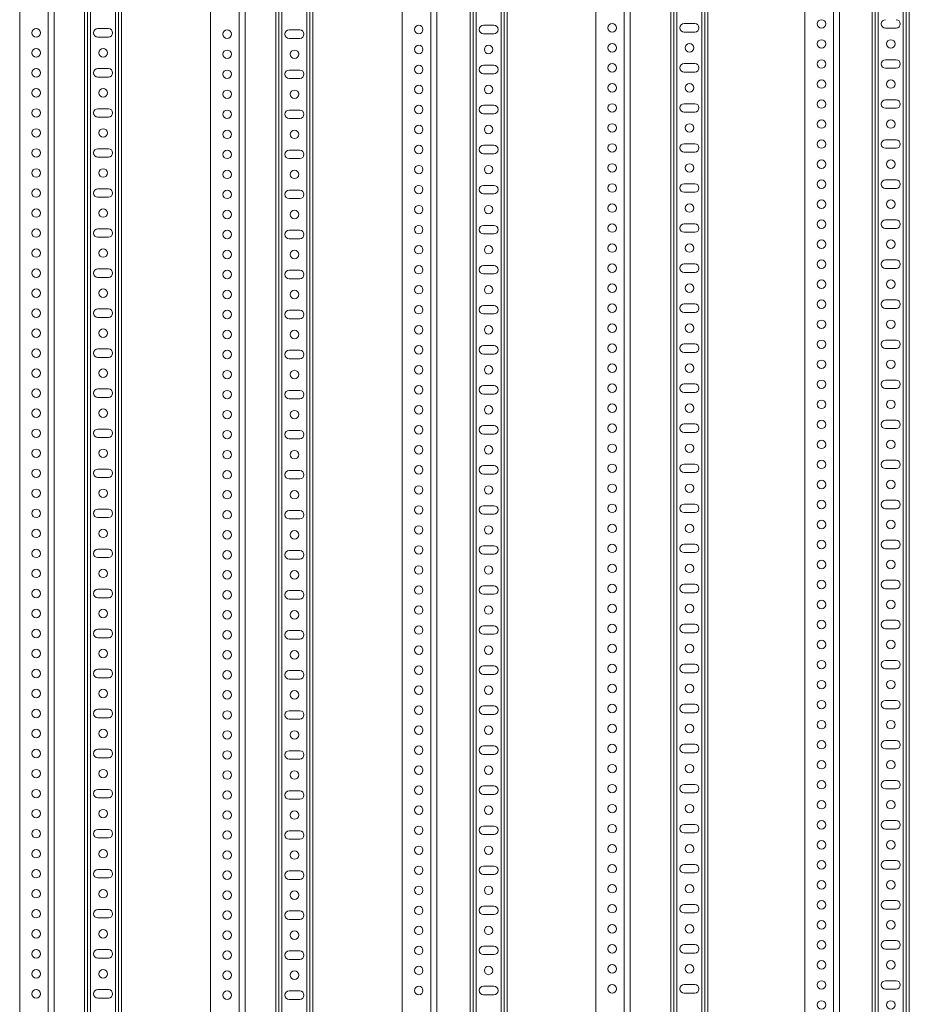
# Model space of a CAD drawing. Header units: millimetres. Extents: x -2 to 2565, y -5169 to 295.
# Tile 4 of 11: x 1066 to 1955, y -4028 to -3044. Entities that reach past the tile are written whole.
import ezdxf

# ---------------------------------------------------------------- set-up
doc = ezdxf.new("R2010")
doc.units = ezdxf.units.MM

msp = doc.modelspace()

# ---------------------------------------------------------------- linework, layer by layer
at = {"color": 7, "linetype": 'Continuous', "lineweight": 15}
for p, q in [((1448.46, -2083.89), (1448.46, -4843.89)), ((1482.96, -2083.89), (1482.96, -4843.89)), ((1516.34, -2083.89), (1516.34, -4843.89)), ((1519.34, -2083.89), (1519.34, -4843.89)), ((1550.34, -2083.89), (1550.34, -4843.89)), ((1553.34, -2083.89), (1553.34, -4843.89)), ((1641.82, -2082.28), (1641.82, -4962.28)), ((1676.32, -2082.28), (1676.32, -4962.28)), ((1716.98, -2082.28), (1716.98, -4962.28)), ((1719.98, -2082.28), (1719.98, -4962.28)), ((1750.98, -2082.28), (1750.98, -4962.28)), ((1753.98, -2082.28), (1753.98, -4962.28)), ((1850.88, -2078.39), (1850.88, -5078.39)), ((1885.38, -2078.39), (1885.38, -5078.39)), ((1918.21, -2078.39), (1918.21, -5078.39)), ((1921.21, -2078.39), (1921.21, -5078.39)), ((1952.21, -2078.39), (1952.21, -5078.39)), ((1955.21, -2078.39), (1955.21, -5078.39)), ((1066.22, -2087.28), (1066.22, -4607.28)), ((1100.72, -2087.28), (1100.72, -4607.28)), ((1131.1, -2087.28), (1131.1, -4607.28)), ((1134.1, -2087.28), (1134.1, -4607.28)), ((1165.1, -2087.28), (1165.1, -4607.28)), ((1168.1, -2087.28), (1168.1, -4607.28)), ((1257.06, -2088.67), (1257.06, -4728.67)), ((1291.56, -2088.67), (1291.56, -4728.67)), ((1322.29, -2088.67), (1322.29, -4728.67)), ((1325.29, -2088.67), (1325.29, -4728.67)), ((1356.29, -2088.67), (1356.29, -4728.67)), ((1359.29, -2088.67), (1359.29, -4728.67)), ((1740.73, -3048.03), (1730.23, -3048.03)), ((1154.85, -3053.03), (1144.35, -3053.03)), ((1346.04, -3054.42), (1335.54, -3054.42)), ((1540.09, -3049.64), (1529.59, -3049.64)), ((1529.59, -3058.14), (1540.09, -3058.14)), ((1730.23, -3056.53), (1740.73, -3056.53)), ((1931.46, -3052.64), (1941.96, -3052.64)), ((1144.35, -3061.53), (1154.85, -3061.53)), ((1335.54, -3062.92), (1346.04, -3062.92)), ((1740.73, -3088.03), (1730.23, -3088.03)), ((1941.96, -3084.14), (1931.46, -3084.14)), ((1154.85, -3093.03), (1144.35, -3093.03)), ((1346.04, -3094.42), (1335.54, -3094.42)), ((1540.09, -3089.64), (1529.59, -3089.64)), ((1529.59, -3098.14), (1540.09, -3098.14)), ((1730.23, -3096.53), (1740.73, -3096.53)), ((1931.46, -3092.64), (1941.96, -3092.64)), ((1144.35, -3101.53), (1154.85, -3101.53)), ((1335.54, -3102.92), (1346.04, -3102.92)), ((1941.96, -3124.14), (1931.46, -3124.14)), ((1154.85, -3133.03), (1144.35, -3133.03)), ((1346.04, -3134.42), (1335.54, -3134.42)), ((1540.09, -3129.64), (1529.59, -3129.64)), ((1740.73, -3128.03), (1730.23, -3128.03)), ((1730.23, -3136.53), (1740.73, -3136.53)), ((1931.46, -3132.64), (1941.96, -3132.64)), ((1144.35, -3141.53), (1154.85, -3141.53)), ((1335.54, -3142.92), (1346.04, -3142.92)), ((1529.59, -3138.14), (1540.09, -3138.14)), ((1941.96, -3164.14), (1931.46, -3164.14)), ((1154.85, -3173.03), (1144.35, -3173.03)), ((1346.04, -3174.42), (1335.54, -3174.42)), ((1540.09, -3169.64), (1529.59, -3169.64)), ((1740.73, -3168.03), (1730.23, -3168.03)), ((1730.23, -3176.53), (1740.73, -3176.53)), ((1931.46, -3172.64), (1941.96, -3172.64)), ((1144.35, -3181.53), (1154.85, -3181.53)), ((1335.54, -3182.92), (1346.04, -3182.92)), ((1529.59, -3178.14), (1540.09, -3178.14)), ((1941.96, -3204.14), (1931.46, -3204.14)), ((1154.85, -3213.03), (1144.35, -3213.03)), ((1346.04, -3214.42), (1335.54, -3214.42)), ((1540.09, -3209.64), (1529.59, -3209.64)), ((1740.73, -3208.03), (1730.23, -3208.03)), ((1931.46, -3212.64), (1941.96, -3212.64)), ((1144.35, -3221.53), (1154.85, -3221.53)), ((1335.54, -3222.92), (1346.04, -3222.92)), ((1529.59, -3218.14), (1540.09, -3218.14)), ((1730.23, -3216.53), (1740.73, -3216.53)), ((1941.96, -3244.14), (1931.46, -3244.14)), ((1154.85, -3253.03), (1144.35, -3253.03)), ((1346.04, -3254.42), (1335.54, -3254.42)), ((1540.09, -3249.64), (1529.59, -3249.64)), ((1740.73, -3248.03), (1730.23, -3248.03)), ((1931.46, -3252.64), (1941.96, -3252.64)), ((1144.35, -3261.53), (1154.85, -3261.53)), ((1335.54, -3262.92), (1346.04, -3262.92)), ((1529.59, -3258.14), (1540.09, -3258.14)), ((1730.23, -3256.53), (1740.73, -3256.53)), ((1941.96, -3284.14), (1931.46, -3284.14)), ((1154.85, -3293.03), (1144.35, -3293.03)), ((1346.04, -3294.42), (1335.54, -3294.42)), ((1540.09, -3289.64), (1529.59, -3289.64)), ((1740.73, -3288.03), (1730.23, -3288.03)), ((1931.46, -3292.64), (1941.96, -3292.64)), ((1144.35, -3301.53), (1154.85, -3301.53)), ((1335.54, -3302.92), (1346.04, -3302.92)), ((1529.59, -3298.14), (1540.09, -3298.14)), ((1730.23, -3296.53), (1740.73, -3296.53)), ((1941.96, -3324.14), (1931.46, -3324.14)), ((1154.85, -3333.03), (1144.35, -3333.03)), ((1346.04, -3334.42), (1335.54, -3334.42)), ((1540.09, -3329.64), (1529.59, -3329.64)), ((1740.73, -3328.03), (1730.23, -3328.03)), ((1931.46, -3332.64), (1941.96, -3332.64)), ((1144.35, -3341.53), (1154.85, -3341.53)), ((1335.54, -3342.92), (1346.04, -3342.92)), ((1529.59, -3338.14), (1540.09, -3338.14)), ((1730.23, -3336.53), (1740.73, -3336.53)), ((1154.85, -3373.03), (1144.35, -3373.03)), ((1540.09, -3369.64), (1529.59, -3369.64)), ((1740.73, -3368.03), (1730.23, -3368.03)), ((1941.96, -3364.14), (1931.46, -3364.14)), ((1931.46, -3372.64), (1941.96, -3372.64)), ((1144.35, -3381.53), (1154.85, -3381.53)), ((1346.04, -3374.42), (1335.54, -3374.42)), ((1335.54, -3382.92), (1346.04, -3382.92)), ((1529.59, -3378.14), (1540.09, -3378.14)), ((1730.23, -3376.53), (1740.73, -3376.53)), ((1154.85, -3413.03), (1144.35, -3413.03)), ((1540.09, -3409.64), (1529.59, -3409.64)), ((1740.73, -3408.03), (1730.23, -3408.03)), ((1941.96, -3404.14), (1931.46, -3404.14)), ((1931.46, -3412.64), (1941.96, -3412.64)), ((1144.35, -3421.53), (1154.85, -3421.53)), ((1346.04, -3414.42), (1335.54, -3414.42)), ((1335.54, -3422.92), (1346.04, -3422.92)), ((1529.59, -3418.14), (1540.09, -3418.14)), ((1730.23, -3416.53), (1740.73, -3416.53)), ((1540.09, -3449.64), (1529.59, -3449.64)), ((1740.73, -3448.03), (1730.23, -3448.03)), ((1941.96, -3444.14), (1931.46, -3444.14)), ((1154.85, -3453.03), (1144.35, -3453.03)), ((1144.35, -3461.53), (1154.85, -3461.53)), ((1346.04, -3454.42), (1335.54, -3454.42)), ((1529.59, -3458.14), (1540.09, -3458.14)), ((1730.23, -3456.53), (1740.73, -3456.53)), ((1931.46, -3452.64), (1941.96, -3452.64)), ((1335.54, -3462.92), (1346.04, -3462.92)), ((1540.09, -3489.64), (1529.59, -3489.64)), ((1740.73, -3488.03), (1730.23, -3488.03)), ((1941.96, -3484.14), (1931.46, -3484.14)), ((1154.85, -3493.03), (1144.35, -3493.03)), ((1144.35, -3501.53), (1154.85, -3501.53)), ((1346.04, -3494.42), (1335.54, -3494.42)), ((1529.59, -3498.14), (1540.09, -3498.14)), ((1730.23, -3496.53), (1740.73, -3496.53)), ((1931.46, -3492.64), (1941.96, -3492.64)), ((1335.54, -3502.92), (1346.04, -3502.92)), ((1540.09, -3529.64), (1529.59, -3529.64)), ((1740.73, -3528.03), (1730.23, -3528.03)), ((1941.96, -3524.14), (1931.46, -3524.14)), ((1154.85, -3533.03), (1144.35, -3533.03)), ((1346.04, -3534.42), (1335.54, -3534.42)), ((1529.59, -3538.14), (1540.09, -3538.14)), ((1730.23, -3536.53), (1740.73, -3536.53)), ((1931.46, -3532.64), (1941.96, -3532.64)), ((1144.35, -3541.53), (1154.85, -3541.53)), ((1335.54, -3542.92), (1346.04, -3542.92)), ((1540.09, -3569.64), (1529.59, -3569.64)), ((1740.73, -3568.03), (1730.23, -3568.03)), ((1941.96, -3564.14), (1931.46, -3564.14)), ((1154.85, -3573.03), (1144.35, -3573.03)), ((1346.04, -3574.42), (1335.54, -3574.42)), ((1529.59, -3578.14), (1540.09, -3578.14)), ((1730.23, -3576.53), (1740.73, -3576.53)), ((1931.46, -3572.64), (1941.96, -3572.64)), ((1144.35, -3581.53), (1154.85, -3581.53)), ((1335.54, -3582.92), (1346.04, -3582.92)), ((1540.09, -3609.64), (1529.59, -3609.64)), ((1740.73, -3608.03), (1730.23, -3608.03)), ((1941.96, -3604.14), (1931.46, -3604.14)), ((1154.85, -3613.03), (1144.35, -3613.03)), ((1346.04, -3614.42), (1335.54, -3614.42)), ((1529.59, -3618.14), (1540.09, -3618.14)), ((1730.23, -3616.53), (1740.73, -3616.53)), ((1931.46, -3612.64), (1941.96, -3612.64)), ((1144.35, -3621.53), (1154.85, -3621.53)), ((1335.54, -3622.92), (1346.04, -3622.92)), ((1740.73, -3648.03), (1730.23, -3648.03)), ((1941.96, -3644.14), (1931.46, -3644.14)), ((1154.85, -3653.03), (1144.35, -3653.03)), ((1346.04, -3654.42), (1335.54, -3654.42)), ((1540.09, -3649.64), (1529.59, -3649.64)), ((1529.59, -3658.14), (1540.09, -3658.14)), ((1730.23, -3656.53), (1740.73, -3656.53)), ((1931.46, -3652.64), (1941.96, -3652.64)), ((1144.35, -3661.53), (1154.85, -3661.53)), ((1335.54, -3662.92), (1346.04, -3662.92)), ((1740.73, -3688.03), (1730.23, -3688.03)), ((1941.96, -3684.14), (1931.46, -3684.14)), ((1154.85, -3693.03), (1144.35, -3693.03)), ((1346.04, -3694.42), (1335.54, -3694.42)), ((1540.09, -3689.64), (1529.59, -3689.64)), ((1529.59, -3698.14), (1540.09, -3698.14)), ((1730.23, -3696.53), (1740.73, -3696.53)), ((1931.46, -3692.64), (1941.96, -3692.64)), ((1144.35, -3701.53), (1154.85, -3701.53)), ((1335.54, -3702.92), (1346.04, -3702.92)), ((1941.96, -3724.14), (1931.46, -3724.14)), ((1154.85, -3733.03), (1144.35, -3733.03)), ((1346.04, -3734.42), (1335.54, -3734.42)), ((1540.09, -3729.64), (1529.59, -3729.64)), ((1740.73, -3728.03), (1730.23, -3728.03)), ((1730.23, -3736.53), (1740.73, -3736.53)), ((1931.46, -3732.64), (1941.96, -3732.64)), ((1144.35, -3741.53), (1154.85, -3741.53)), ((1335.54, -3742.92), (1346.04, -3742.92)), ((1529.59, -3738.14), (1540.09, -3738.14)), ((1941.96, -3764.14), (1931.46, -3764.14)), ((1154.85, -3773.03), (1144.35, -3773.03)), ((1346.04, -3774.42), (1335.54, -3774.42)), ((1540.09, -3769.64), (1529.59, -3769.64)), ((1740.73, -3768.03), (1730.23, -3768.03)), ((1730.23, -3776.53), (1740.73, -3776.53)), ((1931.46, -3772.64), (1941.96, -3772.64)), ((1144.35, -3781.53), (1154.85, -3781.53)), ((1335.54, -3782.92), (1346.04, -3782.92)), ((1529.59, -3778.14), (1540.09, -3778.14)), ((1941.96, -3804.14), (1931.46, -3804.14)), ((1154.85, -3813.03), (1144.35, -3813.03)), ((1346.04, -3814.42), (1335.54, -3814.42)), ((1540.09, -3809.64), (1529.59, -3809.64)), ((1740.73, -3808.03), (1730.23, -3808.03)), ((1931.46, -3812.64), (1941.96, -3812.64)), ((1144.35, -3821.53), (1154.85, -3821.53)), ((1335.54, -3822.92), (1346.04, -3822.92)), ((1529.59, -3818.14), (1540.09, -3818.14)), ((1730.23, -3816.53), (1740.73, -3816.53)), ((1941.96, -3844.14), (1931.46, -3844.14)), ((1154.85, -3853.03), (1144.35, -3853.03)), ((1346.04, -3854.42), (1335.54, -3854.42)), ((1540.09, -3849.64), (1529.59, -3849.64)), ((1740.73, -3848.03), (1730.23, -3848.03)), ((1931.46, -3852.64), (1941.96, -3852.64)), ((1144.35, -3861.53), (1154.85, -3861.53)), ((1335.54, -3862.92), (1346.04, -3862.92)), ((1529.59, -3858.14), (1540.09, -3858.14)), ((1730.23, -3856.53), (1740.73, -3856.53)), ((1941.96, -3884.14), (1931.46, -3884.14)), ((1154.85, -3893.03), (1144.35, -3893.03)), ((1346.04, -3894.42), (1335.54, -3894.42)), ((1540.09, -3889.64), (1529.59, -3889.64)), ((1740.73, -3888.03), (1730.23, -3888.03)), ((1931.46, -3892.64), (1941.96, -3892.64)), ((1144.35, -3901.53), (1154.85, -3901.53)), ((1335.54, -3902.92), (1346.04, -3902.92)), ((1529.59, -3898.14), (1540.09, -3898.14)), ((1730.23, -3896.53), (1740.73, -3896.53)), ((1941.96, -3924.14), (1931.46, -3924.14)), ((1154.85, -3933.03), (1144.35, -3933.03)), ((1346.04, -3934.42), (1335.54, -3934.42)), ((1540.09, -3929.64), (1529.59, -3929.64)), ((1740.73, -3928.03), (1730.23, -3928.03)), ((1931.46, -3932.64), (1941.96, -3932.64)), ((1144.35, -3941.53), (1154.85, -3941.53)), ((1335.54, -3942.92), (1346.04, -3942.92)), ((1529.59, -3938.14), (1540.09, -3938.14)), ((1730.23, -3936.53), (1740.73, -3936.53)), ((1154.85, -3973.03), (1144.35, -3973.03)), ((1540.09, -3969.64), (1529.59, -3969.64)), ((1740.73, -3968.03), (1730.23, -3968.03)), ((1941.96, -3964.14), (1931.46, -3964.14)), ((1931.46, -3972.64), (1941.96, -3972.64)), ((1144.35, -3981.53), (1154.85, -3981.53)), ((1346.04, -3974.42), (1335.54, -3974.42)), ((1335.54, -3982.92), (1346.04, -3982.92)), ((1529.59, -3978.14), (1540.09, -3978.14)), ((1730.23, -3976.53), (1740.73, -3976.53)), ((1154.85, -4013.03), (1144.35, -4013.03)), ((1540.09, -4009.64), (1529.59, -4009.64)), ((1740.73, -4008.03), (1730.23, -4008.03)), ((1941.96, -4004.14), (1931.46, -4004.14)), ((1931.46, -4012.64), (1941.96, -4012.64)), ((1144.35, -4021.53), (1154.85, -4021.53)), ((1346.04, -4014.42), (1335.54, -4014.42)), ((1335.54, -4022.92), (1346.04, -4022.92)), ((1529.59, -4018.14), (1540.09, -4018.14)), ((1730.23, -4016.53), (1740.73, -4016.53))]:
    msp.add_line(p, q, dxfattribs=at)
at = {"color": 8, "linetype": 'Continuous', "lineweight": 0}
for p, q in [((1476.96, -2083.89), (1476.96, -4843.89)), ((1522.34, -2083.89), (1522.34, -4843.89)), ((1547.34, -2083.89), (1547.34, -4843.89)), ((1670.32, -2082.28), (1670.32, -4962.28)), ((1722.98, -2082.28), (1722.98, -4962.28)), ((1747.98, -2082.28), (1747.98, -4962.28)), ((1879.38, -2078.39), (1879.38, -5078.39)), ((1924.21, -2078.39), (1924.21, -5078.39)), ((1949.21, -2078.39), (1949.21, -5078.39)), ((1094.72, -2087.28), (1094.72, -4607.28)), ((1137.1, -2087.28), (1137.1, -4607.28)), ((1162.1, -2087.28), (1162.1, -4607.28)), ((1285.56, -2088.67), (1285.56, -4728.67)), ((1328.29, -2088.67), (1328.29, -4728.67)), ((1353.29, -2088.67), (1353.29, -4728.67))]:
    msp.add_line(p, q, dxfattribs=at)
at = {"color": 7, "linetype": 'Continuous', "lineweight": 15}
for centre in [(1658.32, -3052.28), (1867.38, -3048.39), (1082.72, -3057.28), (1273.56, -3058.67), (1464.96, -3053.89), (1658.32, -3072.28), (1735.48, -3072.28), (1867.38, -3068.39), (1936.71, -3068.39), (1082.72, -3077.28), (1149.6, -3077.28), (1273.56, -3078.67), (1340.79, -3078.67), (1464.96, -3073.89), (1534.84, -3073.89), (1658.32, -3092.28), (1867.38, -3088.39), (1082.72, -3097.28), (1273.56, -3098.67), (1464.96, -3093.89), (1658.32, -3112.28), (1735.48, -3112.28), (1867.38, -3108.39), (1936.71, -3108.39), (1082.72, -3117.28), (1149.6, -3117.28), (1273.56, -3118.67), (1340.79, -3118.67), (1464.96, -3113.89), (1534.84, -3113.89), (1867.38, -3128.39), (1082.72, -3137.28), (1273.56, -3138.67), (1464.96, -3133.89), (1658.32, -3132.28), (1867.38, -3148.39), (1936.71, -3148.39), (1082.72, -3157.28), (1149.6, -3157.28), (1273.56, -3158.67), (1340.79, -3158.67), (1464.96, -3153.89), (1534.84, -3153.89), (1658.32, -3152.28), (1735.48, -3152.28), (1867.38, -3168.39), (1082.72, -3177.28), (1273.56, -3178.67), (1464.96, -3173.89), (1658.32, -3172.28), (1867.38, -3188.39), (1936.71, -3188.39), (1082.72, -3197.28), (1149.6, -3197.28), (1273.56, -3198.67), (1340.79, -3198.67), (1464.96, -3193.89), (1534.84, -3193.89), (1658.32, -3192.28), (1735.48, -3192.28), (1867.38, -3208.39), (1082.72, -3217.28), (1273.56, -3218.67), (1464.96, -3213.89), (1658.32, -3212.28), (1867.38, -3228.39), (1936.71, -3228.39), (1082.72, -3237.28), (1149.6, -3237.28), (1273.56, -3238.67), (1340.79, -3238.67), (1464.96, -3233.89), (1534.84, -3233.89), (1658.32, -3232.28), (1735.48, -3232.28), (1867.38, -3248.39), (1082.72, -3257.28), (1273.56, -3258.67), (1464.96, -3253.89), (1658.32, -3252.28), (1867.38, -3268.39), (1936.71, -3268.39), (1082.72, -3277.28), (1149.6, -3277.28), (1273.56, -3278.67), (1340.79, -3278.67), (1464.96, -3273.89), (1534.84, -3273.89), (1658.32, -3272.28), (1735.48, -3272.28), (1867.38, -3288.39), (1082.72, -3297.28), (1273.56, -3298.67), (1464.96, -3293.89), (1658.32, -3292.28), (1867.38, -3308.39), (1936.71, -3308.39), (1082.72, -3317.28), (1149.6, -3317.28), (1273.56, -3318.67), (1340.79, -3318.67), (1464.96, -3313.89), (1534.84, -3313.89), (1658.32, -3312.28), (1735.48, -3312.28), (1867.38, -3328.39), (1082.72, -3337.28), (1273.56, -3338.67), (1464.96, -3333.89), (1658.32, -3332.28), (1867.38, -3348.39), (1936.71, -3348.39), (1082.72, -3357.28), (1149.6, -3357.28), (1464.96, -3353.89), (1534.84, -3353.89), (1658.32, -3352.28), (1735.48, -3352.28), (1273.56, -3358.67), (1340.79, -3358.67), (1082.72, -3377.28), (1464.96, -3373.89), (1658.32, -3372.28), (1867.38, -3368.39), (1273.56, -3378.67), (1082.72, -3397.28), (1149.6, -3397.28), (1464.96, -3393.89), (1534.84, -3393.89), (1658.32, -3392.28), (1735.48, -3392.28), (1867.38, -3388.39), (1936.71, -3388.39), (1273.56, -3398.67), (1340.79, -3398.67), (1082.72, -3417.28), (1464.96, -3413.89), (1658.32, -3412.28), (1867.38, -3408.39), (1273.56, -3418.67), (1464.96, -3433.89), (1534.84, -3433.89), (1658.32, -3432.28), (1735.48, -3432.28), (1867.38, -3428.39), (1936.71, -3428.39), (1082.72, -3437.28), (1149.6, -3437.28), (1273.56, -3438.67), (1340.79, -3438.67), (1464.96, -3453.89), (1658.32, -3452.28), (1867.38, -3448.39), (1082.72, -3457.28), (1273.56, -3458.67), (1464.96, -3473.89), (1534.84, -3473.89), (1658.32, -3472.28), (1735.48, -3472.28), (1867.38, -3468.39), (1936.71, -3468.39), (1082.72, -3477.28), (1149.6, -3477.28), (1273.56, -3478.67), (1340.79, -3478.67), (1464.96, -3493.89), (1658.32, -3492.28), (1867.38, -3488.39), (1082.72, -3497.28), (1273.56, -3498.67), (1464.96, -3513.89), (1534.84, -3513.89), (1658.32, -3512.28), (1735.48, -3512.28), (1867.38, -3508.39), (1936.71, -3508.39), (1082.72, -3517.28), (1149.6, -3517.28), (1273.56, -3518.67), (1340.79, -3518.67), (1464.96, -3533.89), (1658.32, -3532.28), (1867.38, -3528.39), (1082.72, -3537.28), (1273.56, -3538.67), (1464.96, -3553.89), (1534.84, -3553.89), (1658.32, -3552.28), (1735.48, -3552.28), (1867.38, -3548.39), (1936.71, -3548.39), (1082.72, -3557.28), (1149.6, -3557.28), (1273.56, -3558.67), (1340.79, -3558.67), (1464.96, -3573.89), (1658.32, -3572.28), (1867.38, -3568.39), (1082.72, -3577.28), (1273.56, -3578.67), (1464.96, -3593.89), (1534.84, -3593.89), (1658.32, -3592.28), (1735.48, -3592.28), (1867.38, -3588.39), (1936.71, -3588.39), (1082.72, -3597.28), (1149.6, -3597.28), (1273.56, -3598.67), (1340.79, -3598.67), (1464.96, -3613.89), (1658.32, -3612.28), (1867.38, -3608.39), (1082.72, -3617.28), (1273.56, -3618.67), (1658.32, -3632.28), (1735.48, -3632.28), (1867.38, -3628.39), (1936.71, -3628.39), (1082.72, -3637.28), (1149.6, -3637.28), (1273.56, -3638.67), (1340.79, -3638.67), (1464.96, -3633.89), (1534.84, -3633.89), (1658.32, -3652.28), (1867.38, -3648.39), (1082.72, -3657.28), (1273.56, -3658.67), (1464.96, -3653.89), (1658.32, -3672.28), (1735.48, -3672.28), (1867.38, -3668.39), (1936.71, -3668.39), (1082.72, -3677.28), (1149.6, -3677.28), (1273.56, -3678.67), (1340.79, -3678.67), (1464.96, -3673.89), (1534.84, -3673.89), (1658.32, -3692.28), (1867.38, -3688.39), (1082.72, -3697.28), (1273.56, -3698.67), (1464.96, -3693.89), (1658.32, -3712.28), (1735.48, -3712.28), (1867.38, -3708.39), (1936.71, -3708.39), (1082.72, -3717.28), (1149.6, -3717.28), (1273.56, -3718.67), (1340.79, -3718.67), (1464.96, -3713.89), (1534.84, -3713.89), (1867.38, -3728.39), (1082.72, -3737.28), (1273.56, -3738.67), (1464.96, -3733.89), (1658.32, -3732.28), (1867.38, -3748.39), (1936.71, -3748.39), (1082.72, -3757.28), (1149.6, -3757.28), (1273.56, -3758.67), (1340.79, -3758.67), (1464.96, -3753.89), (1534.84, -3753.89), (1658.32, -3752.28), (1735.48, -3752.28), (1867.38, -3768.39), (1082.72, -3777.28), (1273.56, -3778.67), (1464.96, -3773.89), (1658.32, -3772.28), (1867.38, -3788.39), (1936.71, -3788.39), (1082.72, -3797.28), (1149.6, -3797.28), (1273.56, -3798.67), (1340.79, -3798.67), (1464.96, -3793.89), (1534.84, -3793.89), (1658.32, -3792.28), (1735.48, -3792.28), (1867.38, -3808.39), (1082.72, -3817.28), (1273.56, -3818.67), (1464.96, -3813.89), (1658.32, -3812.28), (1867.38, -3828.39), (1936.71, -3828.39), (1082.72, -3837.28), (1149.6, -3837.28), (1273.56, -3838.67), (1340.79, -3838.67), (1464.96, -3833.89), (1534.84, -3833.89), (1658.32, -3832.28), (1735.48, -3832.28), (1867.38, -3848.39), (1082.72, -3857.28), (1273.56, -3858.67), (1464.96, -3853.89), (1658.32, -3852.28), (1867.38, -3868.39), (1936.71, -3868.39), (1082.72, -3877.28), (1149.6, -3877.28), (1273.56, -3878.67), (1340.79, -3878.67), (1464.96, -3873.89), (1534.84, -3873.89), (1658.32, -3872.28), (1735.48, -3872.28), (1867.38, -3888.39), (1082.72, -3897.28), (1273.56, -3898.67), (1464.96, -3893.89), (1658.32, -3892.28), (1867.38, -3908.39), (1936.71, -3908.39), (1082.72, -3917.28), (1149.6, -3917.28), (1273.56, -3918.67), (1340.79, -3918.67), (1464.96, -3913.89), (1534.84, -3913.89), (1658.32, -3912.28), (1735.48, -3912.28), (1867.38, -3928.39), (1082.72, -3937.28), (1273.56, -3938.67), (1464.96, -3933.89), (1658.32, -3932.28), (1867.38, -3948.39), (1936.71, -3948.39), (1082.72, -3957.28), (1149.6, -3957.28), (1464.96, -3953.89), (1534.84, -3953.89), (1658.32, -3952.28), (1735.48, -3952.28), (1273.56, -3958.67), (1340.79, -3958.67), (1082.72, -3977.28), (1464.96, -3973.89), (1658.32, -3972.28), (1867.38, -3968.39), (1273.56, -3978.67), (1082.72, -3997.28), (1149.6, -3997.28), (1464.96, -3993.89), (1534.84, -3993.89), (1658.32, -3992.28), (1735.48, -3992.28), (1867.38, -3988.39), (1936.71, -3988.39), (1273.56, -3998.67), (1340.79, -3998.67), (1082.72, -4017.28), (1464.96, -4013.89), (1658.32, -4012.28), (1867.38, -4008.39), (1273.56, -4018.67), (1867.38, -4028.39), (1936.71, -4028.39)]:
    msp.add_circle(centre, 4.25, dxfattribs=at)
for centre, start, end in [((1730.23, -3052.28), 90, 270), ((1740.73, -3052.28), 270, 90), ((1931.46, -3048.39), 90, 270), ((1941.96, -3048.39), 270, 90), ((1144.35, -3057.28), 90, 270), ((1154.85, -3057.28), 270, 90), ((1335.54, -3058.67), 90, 270), ((1346.04, -3058.67), 270, 90), ((1529.59, -3053.89), 90, 270), ((1540.09, -3053.89), 270, 90), ((1730.23, -3092.28), 90, 270), ((1740.73, -3092.28), 270, 90), ((1931.46, -3088.39), 90, 270), ((1941.96, -3088.39), 270, 90), ((1144.35, -3097.28), 90, 270), ((1154.85, -3097.28), 270, 90), ((1335.54, -3098.67), 90, 270), ((1346.04, -3098.67), 270, 90), ((1529.59, -3093.89), 90, 270), ((1540.09, -3093.89), 270, 90), ((1931.46, -3128.39), 90, 270), ((1941.96, -3128.39), 270, 90), ((1144.35, -3137.28), 90, 270), ((1154.85, -3137.28), 270, 90), ((1335.54, -3138.67), 90, 270), ((1346.04, -3138.67), 270, 90), ((1529.59, -3133.89), 90, 270), ((1540.09, -3133.89), 270, 90), ((1730.23, -3132.28), 90, 270), ((1740.73, -3132.28), 270, 90), ((1931.46, -3168.39), 90, 270), ((1941.96, -3168.39), 270, 90), ((1144.35, -3177.28), 90, 270), ((1154.85, -3177.28), 270, 90), ((1335.54, -3178.67), 90, 270), ((1346.04, -3178.67), 270, 90), ((1529.59, -3173.89), 90, 270), ((1540.09, -3173.89), 270, 90), ((1730.23, -3172.28), 90, 270), ((1740.73, -3172.28), 270, 90), ((1931.46, -3208.39), 90, 270), ((1941.96, -3208.39), 270, 90), ((1144.35, -3217.28), 90, 270), ((1154.85, -3217.28), 270, 90), ((1335.54, -3218.67), 90, 270), ((1346.04, -3218.67), 270, 90), ((1529.59, -3213.89), 90, 270), ((1540.09, -3213.89), 270, 90), ((1730.23, -3212.28), 90, 270), ((1740.73, -3212.28), 270, 90), ((1931.46, -3248.39), 90, 270), ((1941.96, -3248.39), 270, 90), ((1144.35, -3257.28), 90, 270), ((1154.85, -3257.28), 270, 90), ((1335.54, -3258.67), 90, 270), ((1346.04, -3258.67), 270, 90), ((1529.59, -3253.89), 90, 270), ((1540.09, -3253.89), 270, 90), ((1730.23, -3252.28), 90, 270), ((1740.73, -3252.28), 270, 90), ((1931.46, -3288.39), 90, 270), ((1941.96, -3288.39), 270, 90), ((1144.35, -3297.28), 90, 270), ((1154.85, -3297.28), 270, 90), ((1335.54, -3298.67), 90, 270), ((1346.04, -3298.67), 270, 90), ((1529.59, -3293.89), 90, 270), ((1540.09, -3293.89), 270, 90), ((1730.23, -3292.28), 90, 270), ((1740.73, -3292.28), 270, 90), ((1931.46, -3328.39), 90, 270), ((1941.96, -3328.39), 270, 90), ((1144.35, -3337.28), 90, 270), ((1154.85, -3337.28), 270, 90), ((1335.54, -3338.67), 90, 270), ((1346.04, -3338.67), 270, 90), ((1529.59, -3333.89), 90, 270), ((1540.09, -3333.89), 270, 90), ((1730.23, -3332.28), 90, 270), ((1740.73, -3332.28), 270, 90), ((1144.35, -3377.28), 90, 270), ((1154.85, -3377.28), 270, 90), ((1529.59, -3373.89), 90, 270), ((1540.09, -3373.89), 270, 90), ((1730.23, -3372.28), 90, 270), ((1740.73, -3372.28), 270, 90), ((1931.46, -3368.39), 90, 270), ((1941.96, -3368.39), 270, 90), ((1335.54, -3378.67), 90, 270), ((1346.04, -3378.67), 270, 90), ((1144.35, -3417.28), 90, 270), ((1154.85, -3417.28), 270, 90), ((1529.59, -3413.89), 90, 270), ((1540.09, -3413.89), 270, 90), ((1730.23, -3412.28), 90, 270), ((1740.73, -3412.28), 270, 90), ((1931.46, -3408.39), 90, 270), ((1941.96, -3408.39), 270, 90), ((1335.54, -3418.67), 90, 270), ((1346.04, -3418.67), 270, 90), ((1529.59, -3453.89), 90, 270), ((1540.09, -3453.89), 270, 90), ((1730.23, -3452.28), 90, 270), ((1740.73, -3452.28), 270, 90), ((1931.46, -3448.39), 90, 270), ((1941.96, -3448.39), 270, 90), ((1144.35, -3457.28), 90, 270), ((1154.85, -3457.28), 270, 90), ((1335.54, -3458.67), 90, 270), ((1346.04, -3458.67), 270, 90), ((1529.59, -3493.89), 90, 270), ((1540.09, -3493.89), 270, 90), ((1730.23, -3492.28), 90, 270), ((1740.73, -3492.28), 270, 90), ((1931.46, -3488.39), 90, 270), ((1941.96, -3488.39), 270, 90), ((1144.35, -3497.28), 90, 270), ((1154.85, -3497.28), 270, 90), ((1335.54, -3498.67), 90, 270), ((1346.04, -3498.67), 270, 90), ((1529.59, -3533.89), 90, 270), ((1540.09, -3533.89), 270, 90), ((1730.23, -3532.28), 90, 270), ((1740.73, -3532.28), 270, 90), ((1931.46, -3528.39), 90, 270), ((1941.96, -3528.39), 270, 90), ((1144.35, -3537.28), 90, 270), ((1154.85, -3537.28), 270, 90), ((1335.54, -3538.67), 90, 270), ((1346.04, -3538.67), 270, 90), ((1529.59, -3573.89), 90, 270), ((1540.09, -3573.89), 270, 90), ((1730.23, -3572.28), 90, 270), ((1740.73, -3572.28), 270, 90), ((1931.46, -3568.39), 90, 270), ((1941.96, -3568.39), 270, 90), ((1144.35, -3577.28), 90, 270), ((1154.85, -3577.28), 270, 90), ((1335.54, -3578.67), 90, 270), ((1346.04, -3578.67), 270, 90), ((1529.59, -3613.89), 90, 270), ((1540.09, -3613.89), 270, 90), ((1730.23, -3612.28), 90, 270), ((1740.73, -3612.28), 270, 90), ((1931.46, -3608.39), 90, 270), ((1941.96, -3608.39), 270, 90), ((1144.35, -3617.28), 90, 270), ((1154.85, -3617.28), 270, 90), ((1335.54, -3618.67), 90, 270), ((1346.04, -3618.67), 270, 90), ((1730.23, -3652.28), 90, 270), ((1740.73, -3652.28), 270, 90), ((1931.46, -3648.39), 90, 270), ((1941.96, -3648.39), 270, 90), ((1144.35, -3657.28), 90, 270), ((1154.85, -3657.28), 270, 90), ((1335.54, -3658.67), 90, 270), ((1346.04, -3658.67), 270, 90), ((1529.59, -3653.89), 90, 270), ((1540.09, -3653.89), 270, 90), ((1730.23, -3692.28), 90, 270), ((1740.73, -3692.28), 270, 90), ((1931.46, -3688.39), 90, 270), ((1941.96, -3688.39), 270, 90), ((1144.35, -3697.28), 90, 270), ((1154.85, -3697.28), 270, 90), ((1335.54, -3698.67), 90, 270), ((1346.04, -3698.67), 270, 90), ((1529.59, -3693.89), 90, 270), ((1540.09, -3693.89), 270, 90), ((1931.46, -3728.39), 90, 270), ((1941.96, -3728.39), 270, 90), ((1144.35, -3737.28), 90, 270), ((1154.85, -3737.28), 270, 90), ((1335.54, -3738.67), 90, 270), ((1346.04, -3738.67), 270, 90), ((1529.59, -3733.89), 90, 270), ((1540.09, -3733.89), 270, 90), ((1730.23, -3732.28), 90, 270), ((1740.73, -3732.28), 270, 90), ((1931.46, -3768.39), 90, 270), ((1941.96, -3768.39), 270, 90), ((1144.35, -3777.28), 90, 270), ((1154.85, -3777.28), 270, 90), ((1335.54, -3778.67), 90, 270), ((1346.04, -3778.67), 270, 90), ((1529.59, -3773.89), 90, 270), ((1540.09, -3773.89), 270, 90), ((1730.23, -3772.28), 90, 270), ((1740.73, -3772.28), 270, 90), ((1931.46, -3808.39), 90, 270), ((1941.96, -3808.39), 270, 90), ((1144.35, -3817.28), 90, 270), ((1154.85, -3817.28), 270, 90), ((1335.54, -3818.67), 90, 270), ((1346.04, -3818.67), 270, 90), ((1529.59, -3813.89), 90, 270), ((1540.09, -3813.89), 270, 90), ((1730.23, -3812.28), 90, 270), ((1740.73, -3812.28), 270, 90), ((1931.46, -3848.39), 90, 270), ((1941.96, -3848.39), 270, 90), ((1144.35, -3857.28), 90, 270), ((1154.85, -3857.28), 270, 90), ((1335.54, -3858.67), 90, 270), ((1346.04, -3858.67), 270, 90), ((1529.59, -3853.89), 90, 270), ((1540.09, -3853.89), 270, 90), ((1730.23, -3852.28), 90, 270), ((1740.73, -3852.28), 270, 90), ((1931.46, -3888.39), 90, 270), ((1941.96, -3888.39), 270, 90), ((1144.35, -3897.28), 90, 270), ((1154.85, -3897.28), 270, 90), ((1335.54, -3898.67), 90, 270), ((1346.04, -3898.67), 270, 90), ((1529.59, -3893.89), 90, 270), ((1540.09, -3893.89), 270, 90), ((1730.23, -3892.28), 90, 270), ((1740.73, -3892.28), 270, 90), ((1931.46, -3928.39), 90, 270), ((1941.96, -3928.39), 270, 90), ((1144.35, -3937.28), 90, 270), ((1154.85, -3937.28), 270, 90), ((1335.54, -3938.67), 90, 270), ((1346.04, -3938.67), 270, 90), ((1529.59, -3933.89), 90, 270), ((1540.09, -3933.89), 270, 90), ((1730.23, -3932.28), 90, 270), ((1740.73, -3932.28), 270, 90), ((1144.35, -3977.28), 90, 270), ((1154.85, -3977.28), 270, 90), ((1529.59, -3973.89), 90, 270), ((1540.09, -3973.89), 270, 90), ((1730.23, -3972.28), 90, 270), ((1740.73, -3972.28), 270, 90), ((1931.46, -3968.39), 90, 270), ((1941.96, -3968.39), 270, 90), ((1335.54, -3978.67), 90, 270), ((1346.04, -3978.67), 270, 90), ((1144.35, -4017.28), 90, 270), ((1154.85, -4017.28), 270, 90), ((1529.59, -4013.89), 90, 270), ((1540.09, -4013.89), 270, 90), ((1730.23, -4012.28), 90, 270), ((1740.73, -4012.28), 270, 90), ((1931.46, -4008.39), 90, 270), ((1941.96, -4008.39), 270, 90), ((1335.54, -4018.67), 90, 270), ((1346.04, -4018.67), 270, 90)]:
    msp.add_arc(centre, 4.25, start, end, dxfattribs=at)

doc.saveas('drawing.dxf')
